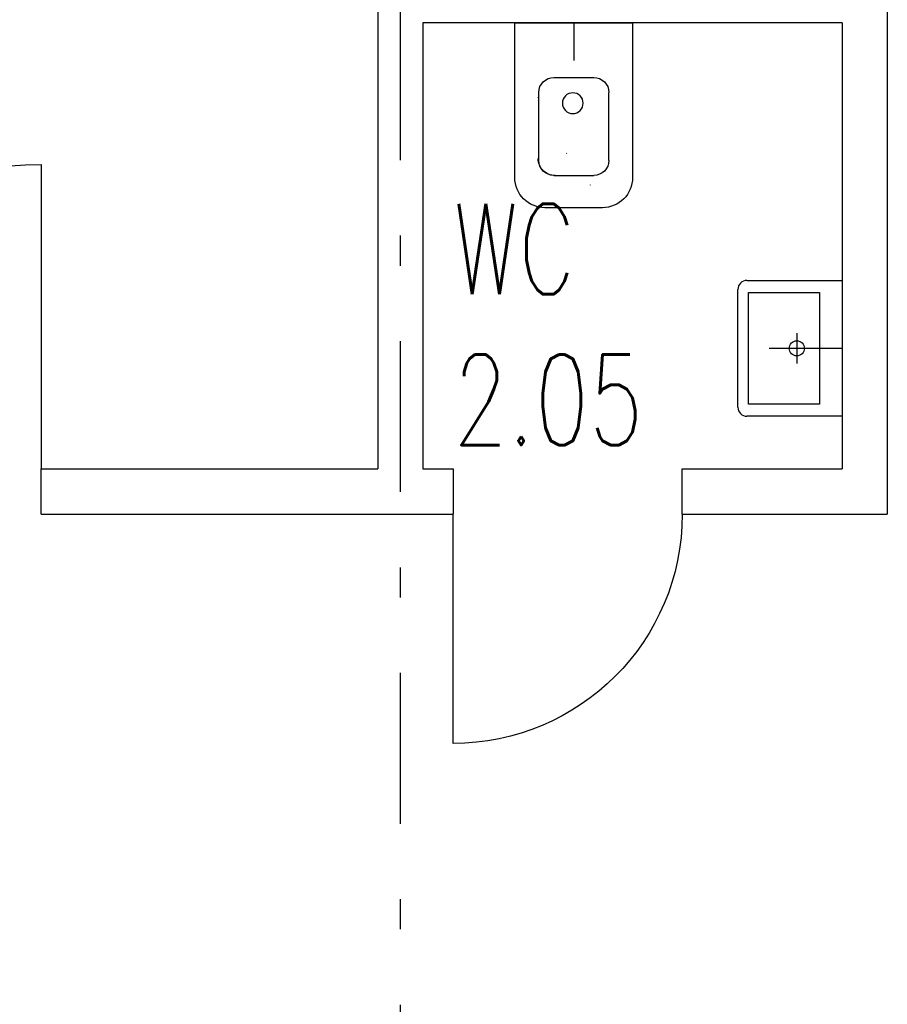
# Model space of a CAD drawing. Extents: x -1702.1 to -1638.5, y 1185.1 to 1220.8.
# Tile 48 of 50: x -1651.8 to -1649, y 1199.2 to 1202.5. Entities that reach past the tile are written whole.
import ezdxf
from ezdxf.enums import TextEntityAlignment as Align

# ---------------------------------------------------------------- set-up
doc = ezdxf.new("R2010")
doc.units = 0
doc.header["$MEASUREMENT"] = 0
doc.linetypes.add('DASHDOT', pattern=[1, 0.5, -0.25, 0, -0.25])
doc.layers.get('0').update_dxf_attribs({"linetype": 'CONTINUOUS'})
for name, color, linetype in [('13', 94, 'CONTINUOUS'), ('18', 5, 'CONTINUOUS'), ('30', 132, 'CONTINUOUS'), ('45', 132, 'CONTINUOUS'), ('48', 33, 'CONTINUOUS'), ('8', 1, 'CONTINUOUS')]:
    doc.layers.add(name, color=color, linetype=linetype)
doc.styles.add('ROMANS', font='ROMANS', dxfattribs={"height": 0.2})

msp = doc.modelspace()

# ---------------------------------------------------------------- linework, layer by layer
at = {"linetype": 'Continuous'}
msp.add_line((-1650.00159, 1202.45639, 0.0206), (-1650.00159, 1202.33196, 0.0206), dxfattribs=at)
at = {"layer": '13', "linetype": 'Continuous'}
for p, q in [((-1650.65158, 1204.97288, 0.0206), (-1650.65158, 1200.97737, 0.0206)), ((-1648.96158, 1202.70639, 0.0206), (-1648.96158, 1200.82737, 0.0206)), ((-1649.11158, 1202.45639, 0.0206), (-1650.50158, 1202.45639, 0.0206)), ((-1650.50158, 1202.45639, 0.0206), (-1650.50158, 1200.97737, 0.0206)), ((-1649.11158, 1202.45639, 0.0206), (-1649.11158, 1200.97737, 0.0206)), ((-1651.76749, 1200.97737, 0.0206), (-1650.65158, 1200.97737, 0.0206)), ((-1650.50158, 1200.97737, 0.0206), (-1650.40158, 1200.97737, 0.0206)), ((-1649.64158, 1200.97737, 0.0206), (-1649.11158, 1200.97737, 0.0206)), ((-1651.76749, 1200.82737, 0.0206), (-1650.40158, 1200.82737, 0.0206)), ((-1649.64158, 1200.82737, 0.0206), (-1648.96158, 1200.82737, 0.0206))]:
    msp.add_line(p, q, dxfattribs=at)
at = {"layer": '13', "linetype": 'Continuous', "elevation": 0.0206}
for points in [[(-1651.76749, 1200.82737), (-1651.76749, 1200.97737), (-1651.76749, 1200.97737), (-1651.76749, 1200.97737)], [(-1650.40158, 1200.97737), (-1650.40158, 1200.82737), (-1650.40158, 1200.82737), (-1650.40158, 1200.82737)], [(-1649.64158, 1200.82737), (-1649.64158, 1200.82737), (-1649.64158, 1200.82737), (-1649.64158, 1200.97737)]]:
    msp.add_lwpolyline(points, dxfattribs=at)
at = {"layer": '18', "linetype": 'Continuous'}
for p, q in [((-1651.76749, 1201.98737, 0.0206), (-1651.76749, 1200.97737, 0.0206)), ((-1650.40158, 1200.06737, 0.0206), (-1650.40158, 1200.82737, 0.0206))]:
    msp.add_line(p, q, dxfattribs=at)
at = {"layer": '18', "linetype": 'Continuous', "extrusion": (0, 0, -1)}
for centre, radius, start, end in [((1651.76749, 1200.97737, -0.0206), 1.01, 0, 90), ((1650.40158, 1200.82737, -0.0206), 0.76, 180, 270)]:
    msp.add_arc(centre, radius, start, end, dxfattribs=at)
at = {"layer": '30', "linetype": 'Continuous'}
for p, q in [((-1649.42695, 1201.60261, 0.0206), (-1649.1116, 1201.60264, 0.0206)), ((-1649.1116, 1201.60264, 0.0206), (-1649.11156, 1201.1521, 0.0206)), ((-1649.45693, 1201.18209, 0.0206), (-1649.45698, 1201.57257, 0.0206)), ((-1649.42194, 1201.56256, 0.0206), (-1649.18668, 1201.56259, 0.0206)), ((-1649.4219, 1201.19211, 0.0206), (-1649.42194, 1201.56256, 0.0206)), ((-1649.18668, 1201.56259, 0.0206), (-1649.18664, 1201.19213, 0.0206)), ((-1649.26175, 1201.42741, 0.0206), (-1649.26174, 1201.3273, 0.0206)), ((-1649.35391, 1201.37739, 0.0206), (-1649.11158, 1201.37739, 0.0206)), ((-1649.18664, 1201.19213, 0.0206), (-1649.4219, 1201.19211, 0.0206)), ((-1649.11156, 1201.1521, 0.0206), (-1649.42689, 1201.15206, 0.0206))]:
    msp.add_line(p, q, dxfattribs=at)
msp.add_circle((-1649.261743, 1201.377351, 0.0206), 0.025027, dxfattribs=at)
for centre, start, end in [((-1649.426943, 1201.572573, 0.0206), 90.005822, 180.005853), ((-1649.426898, 1201.182098, 0.0206), 180.005822, 270.005792)]:
    msp.add_arc(centre, 0.030032, start, end, dxfattribs=at)
at = {"layer": '45', "linetype": 'Continuous'}
for p, q in [((-1650.19694, 1201.94368, 0.0206), (-1650.19694, 1202.45639, 0.0206)), ((-1650.19694, 1202.45639, 0.0206), (-1649.80622, 1202.45639, 0.0206)), ((-1650.00158, 1202.45639, 0.0206), (-1650.00159, 1202.45639, 0.0206)), ((-1649.80622, 1202.45639, 0.0206), (-1649.80623, 1202.45639, 0.0206)), ((-1649.80622, 1202.45639, 0.0206), (-1649.80622, 1201.94368, 0.0206)), ((-1650.0673, 1202.27544, 0.0206), (-1649.93497, 1202.27544, 0.0206)), ((-1650.1173, 1202.00064, 0.0206), (-1650.1173, 1202.22544, 0.0206)), ((-1649.88497, 1202.00064, 0.0206), (-1649.88497, 1202.22544, 0.0206)), ((-1650.0673, 1201.95064, 0.0206), (-1649.93497, 1201.95064, 0.0206)), ((-1649.90622, 1201.84367, 0.0206), (-1650.09694, 1201.84367, 0.0206))]:
    msp.add_line(p, q, dxfattribs=at)
at = {"layer": '45', "linetype": 'Continuous', "extrusion": (0, 0, -1)}
msp.add_circle((1650.0046, 1202.19011, -0.0206), 0.03438, dxfattribs=at)
for centre, radius, start, end in [((1650.0673, 1202.22544, -0.0206), 0.05, 0, 89.999997), ((1649.93497, 1202.22544, -0.0206), 0.05, 89.999997, 179.999994), ((1650.04947, 1202.20789, -0.0206), 0.07, 0.016369, 0.916653), ((1649.95497, 1202.02064, -0.0206), 0.07, 1.825703, 2.709958), ((1650.06347, 1202.00664, -0.0206), 0.056, 269.999997, 0.020458), ((1650.0673, 1202.00064, -0.0206), 0.05, 269.999997, 359.999994), ((1649.93497, 1202.00064, -0.0206), 0.05, 179.999997, 269.999994), ((1650.09694, 1201.94367, -0.0206), 0.1, 269.999997, 359.999994), ((1649.87622, 1201.91564, -0.0206), 0.07, 1.824922, 2.709186), ((1649.90622, 1201.94367, -0.0206), 0.1, 179.999997, 269.999994)]:
    msp.add_arc(centre, radius, start, end, dxfattribs=at)
at = {"layer": '8', "linetype": 'DASHDOT'}
msp.add_line((-1650.5766, 1206.90123, 0.0206), (-1650.5766, 1186.5456, 0.0206), dxfattribs=at)

# ---------------------------------------------------------------- texts
at = {"layer": '48', "linetype": 'Continuous', "style": 'ROMANS', "width": 0.7}
for s, p in [('WC', (-1650.40095, 1201.70665, 0.0206)), ('2.05', (-1650.40095, 1201.20665, 0.0206))]:
    msp.add_text(s, height=0.3, dxfattribs=at).set_placement(p, align=Align.MIDDLE_LEFT)

doc.saveas('drawing.dxf')
